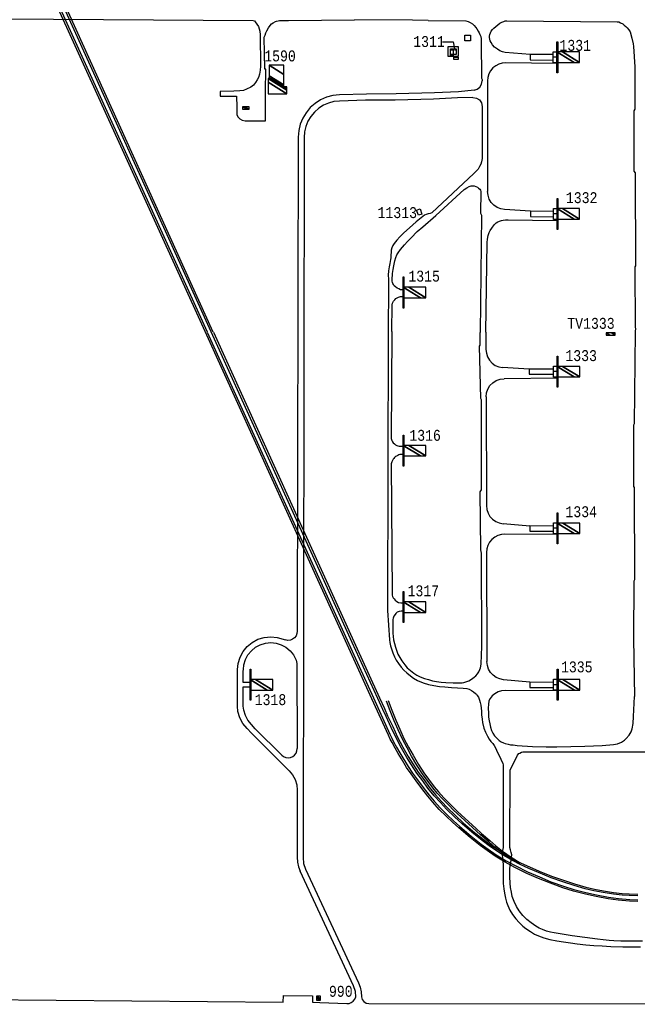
# Model space of a CAD drawing. Extents: x -0.5 to 41.9, y -0.5 to 29.8.
# Tile 71 of 128: x 5.9 to 6.9, y 7.1 to 8.6. Entities that reach past the tile are written whole.
import ezdxf
from ezdxf.enums import TextEntityAlignment as Align

# ---------------------------------------------------------------- set-up
doc = ezdxf.new("R2010")
doc.units = 0
doc.header["$MEASUREMENT"] = 0
for name, color, linetype in [('11', 2, 'CONTINUOUS'), ('21', 5, 'CONTINUOUS'), ('23', 1, 'CONTINUOUS'), ('41', 4, 'CONTINUOUS')]:
    doc.layers.add(name, color=color, linetype=linetype)
doc.styles.add('MONOTXT', font='MONOTXT', dxfattribs={"height": 0.2})

msp = doc.modelspace()

# ---------------------------------------------------------------- linework, layer by layer
at = {"layer": '11'}
for p, q in [((6.7402, 8.5646), (6.6615, 8.5659)), ((6.6331, 8.5378), (6.6333, 8.368)), ((6.342, 8.4515), (6.3406, 7.6916)), ((6.351, 8.451), (6.3494, 7.3436)), ((6.6995, 8.3375), (6.6594, 8.34)), ((6.6308, 8.1517), (6.6308, 8.125)), ((6.6973, 8.0948), (6.6565, 8.097)), ((6.7404, 8.0809), (6.6589, 8.08)), ((6.631, 8.0519), (6.6315, 7.8849)), ((6.6981, 7.8534), (6.6571, 7.857)), ((6.7404, 7.8406), (6.66, 7.8409)), ((6.6318, 7.8127), (6.6324, 7.645)), ((6.3399, 7.6419), (6.3406, 7.5111)), ((6.6984, 7.6132), (6.6578, 7.6171)), ((6.7406, 7.5998), (6.6602, 7.6003)), ((6.2759, 7.5417), (6.3166, 7.5012)), ((6.3281, 7.4771), (6.27, 7.5351)), ((6.3405, 7.4472), (6.3404, 7.3441)), ((6.427, 7.1461), (6.3451, 7.3225)), ((6.3533, 7.3257), (6.4347, 7.1511)), ((6.4507, 7.1191), (7.2705, 7.1179))]:
    msp.add_line(p, q, dxfattribs=at)
for points in [[(5.7346, 8.6343), (6.2727, 8.6307), (6.2745, 8.6303), (6.276, 8.6288), (6.2785, 8.6253), (6.2807, 8.6214), (6.2819, 8.6178), (6.2827, 8.6144), (6.2833, 8.6086), (6.2838, 8.5607), (6.2833, 8.5544), (6.2823, 8.5482), (6.281, 8.5432), (6.2788, 8.5394), (6.2765, 8.5355), (6.273, 8.5316), (6.2693, 8.5285), (6.2626, 8.5252), (6.2576, 8.5233), (6.2519, 8.5226), (6.2431, 8.5224), (6.2219, 8.5217), (6.222, 8.5144), (6.2351, 8.5144), (6.2407, 8.5144), (6.2438, 8.5144), (6.2471, 8.5144), (6.2477, 8.4976), (6.2477, 8.491), (6.2475, 8.4864), (6.2491, 8.4827), (6.2521, 8.4798), (6.2558, 8.4774), (6.2606, 8.4764), (6.2662, 8.4766), (6.2728, 8.4766), (6.2804, 8.4764), (6.2852, 8.4765), (6.2918, 8.4765), (6.2917, 8.5212), (6.2922, 8.5561), (6.2908, 8.5561), (6.2898, 8.6053), (6.2909, 8.6084), (6.2922, 8.6117), (6.2938, 8.6149), (6.2964, 8.6196), (6.2989, 8.6231), (6.3011, 8.6255), (6.3034, 8.6272), (6.3069, 8.6292), (6.3088, 8.63), (6.311, 8.6305), (6.3133, 8.6307), (6.3148, 8.6308), (6.3185, 8.6308), (6.3271, 8.6309), (6.4284, 8.6318)], [(6.542, 8.6309), (6.5178, 8.6311), (6.4284, 8.6318)], [(6.542, 8.6309), (6.5997, 8.6305), (6.6035, 8.6294), (6.6066, 8.628), (6.6099, 8.6258), (6.6128, 8.6231), (6.6151, 8.6203), (6.6168, 8.618), (6.6191, 8.6146), (6.6206, 8.612), (6.6216, 8.6095), (6.6228, 8.6062), (6.6234, 8.6028), (6.6236, 8.5992), (6.6238, 8.5424), (6.6251, 8.5403), (6.6251, 8.5378)], [(6.6988, 8.5788), (6.6606, 8.5814), (6.6563, 8.5824), (6.652, 8.5844), (6.6485, 8.5866), (6.644, 8.59), (6.641, 8.5934), (6.6387, 8.5968), (6.6374, 8.5997), (6.6368, 8.6022), (6.6364, 8.6045), (6.6365, 8.6069), (6.6369, 8.6091), (6.6378, 8.6117), (6.6391, 8.6143), (6.6408, 8.6169), (6.6431, 8.6193), (6.6458, 8.6216), (6.6489, 8.624), (6.6524, 8.6265), (6.6554, 8.6282), (6.6584, 8.6293), (6.6602, 8.6301), (6.6628, 8.6305), (6.8329, 8.629), (6.8353, 8.6287), (6.8381, 8.6274), (6.8415, 8.6255), (6.8436, 8.6239), (6.8459, 8.6217), (6.8482, 8.6196), (6.8505, 8.6167), (6.8526, 8.6135), (6.8552, 8.6035), (6.8573, 8.5947), (6.8578, 8.591), (6.8601, 8.5594), (6.8601, 8.552), (6.8597, 8.4945), (6.8583, 8.4921), (6.8584, 8.3991), (6.8602, 8.3968), (6.8609, 8.2538), (6.86, 8.252), (6.8603, 8.1587), (6.8608, 8.1578), (6.8605, 8.1522)], [(6.7345, 8.5783), (6.6988, 8.5787), (6.6987, 8.5703), (6.7345, 8.57)], [(6.6615, 8.5659), (6.656, 8.5654), (6.6507, 8.5638), (6.6458, 8.5613), (6.6415, 8.5578), (6.6379, 8.5535), (6.6353, 8.5486), (6.6337, 8.5433), (6.6331, 8.5378)], [(6.6125, 8.5238), (6.6174, 8.5253), (6.6215, 8.5284), (6.6242, 8.5327), (6.6251, 8.5378)], [(6.4054, 8.5165), (6.3954, 8.5154), (6.3857, 8.5129), (6.3765, 8.5088), (6.3681, 8.5034), (6.3605, 8.4968), (6.3541, 8.4891), (6.3489, 8.4805), (6.3451, 8.4712), (6.3428, 8.4615), (6.342, 8.4515)], [(6.6125, 8.5238), (6.5885, 8.5213), (6.5519, 8.5197), (6.4927, 8.518), (6.447, 8.5176), (6.4054, 8.5165)], [(6.6107, 8.5126), (6.5869, 8.5118), (6.5503, 8.5101), (6.491, 8.5085), (6.4454, 8.5081), (6.4056, 8.507)], [(6.6107, 8.5126), (6.6162, 8.5116), (6.6209, 8.5086), (6.624, 8.504), (6.6251, 8.4985)], [(6.4056, 8.507), (6.397, 8.5061), (6.3887, 8.5039), (6.3808, 8.5004), (6.3735, 8.4958), (6.367, 8.4901), (6.3614, 8.4834), (6.357, 8.476), (6.3537, 8.468), (6.3517, 8.4596), (6.351, 8.451)], [(6.6251, 8.4985), (6.6252, 8.4185), (6.6247, 8.416), (6.6241, 8.4133), (6.6229, 8.4098), (6.6211, 8.4063), (6.6188, 8.4024), (6.617, 8.4004), (6.6122, 8.3954), (6.5477, 8.3349), (6.545, 8.3341), (6.5419, 8.3334), (6.5387, 8.3325), (6.5362, 8.3316), (6.5311, 8.3275), (6.5234, 8.321), (6.5132, 8.312), (6.5046, 8.3044), (6.4981, 8.2983), (6.4936, 8.293), (6.4898, 8.2877), (6.4878, 8.2846), (6.4861, 8.281), (6.4852, 8.2776), (6.4848, 8.2742), (6.4844, 8.2705), (6.4845, 8.2677), (6.4845, 8.2657), (6.4838, 8.2631), (6.4827, 8.2573), (6.4819, 8.2521), (6.4811, 8.2458), (6.4806, 8.2394), (6.4807, 8.2331), (6.4807, 8.2229), (6.4804, 8.1519)], [(6.5036, 8.2169), (6.4995, 8.2169), (6.4969, 8.2181), (6.4944, 8.2194), (6.4917, 8.2211), (6.4898, 8.223), (6.4884, 8.2249), (6.4877, 8.2262), (6.487, 8.2281), (6.4865, 8.2299), (6.4864, 8.2318), (6.4868, 8.2419), (6.4879, 8.2479), (6.4889, 8.2533), (6.4908, 8.2614), (6.4921, 8.2663), (6.4938, 8.2703), (6.4958, 8.2737), (6.4991, 8.2785), (6.5024, 8.2825), (6.5055, 8.2861), (6.5102, 8.2909), (6.5156, 8.2966), (6.5252, 8.3063), (6.5338, 8.3136), (6.5538, 8.3309), (6.5975, 8.3708), (6.6013, 8.3735), (6.6048, 8.3755), (6.6079, 8.3765), (6.6106, 8.3767), (6.6128, 8.3765), (6.6153, 8.3758), (6.6179, 8.3744), (6.6196, 8.3731), (6.6212, 8.3713), (6.6223, 8.3698), (6.6229, 8.3677), (6.6226, 8.3347), (6.6239, 8.3314), (6.6221, 8.1512)], [(6.6594, 8.34), (6.6535, 8.3411), (6.648, 8.3434), (6.6431, 8.3468), (6.639, 8.3512), (6.6359, 8.3563), (6.634, 8.362), (6.6333, 8.368)], [(6.7346, 8.3373), (6.6995, 8.3374), (6.6992, 8.3292), (6.7346, 8.3288)], [(6.6308, 8.1517), (6.6329, 8.2893), (6.6334, 8.2946), (6.6342, 8.3002), (6.6356, 8.3048), (6.6371, 8.308), (6.6398, 8.3117), (6.6434, 8.3165), (6.6467, 8.3197), (6.6492, 8.3214), (6.6517, 8.3225), (6.6547, 8.3234), (6.6572, 8.3238), (6.6609, 8.3241), (6.6648, 8.3242), (6.74, 8.3234)], [(6.4861, 8.1525), (6.4863, 8.1938), (6.487, 8.196), (6.4886, 8.199), (6.4904, 8.2011), (6.4922, 8.2031), (6.4944, 8.2045), (6.4964, 8.2054), (6.4978, 8.206), (6.4993, 8.2064), (6.5036, 8.2065)], [(6.4804, 8.1519), (6.4794, 7.7254), (6.4795, 7.7233), (6.4822, 7.6786), (6.4827, 7.6743), (6.484, 7.6694), (6.4854, 7.6645), (6.4876, 7.6582), (6.4903, 7.6523), (6.4929, 7.6473), (6.4961, 7.6419), (6.5004, 7.6365), (6.5047, 7.6318), (6.509, 7.6274), (6.5148, 7.6228), (6.5195, 7.6195), (6.5256, 7.6161), (6.5344, 7.6125), (6.5422, 7.6099), (6.5507, 7.608), (6.5596, 7.6067), (6.5676, 7.606), (6.5777, 7.6053), (6.5873, 7.6045), (6.5959, 7.6042), (6.6012, 7.6036), (6.6048, 7.6027), (6.6085, 7.6006), (6.6116, 7.5984), (6.6146, 7.5961), (6.6161, 7.5946), (6.6174, 7.5929), (6.6195, 7.5901)], [(6.4861, 8.1525), (6.4851, 7.9879), (6.486, 7.9852), (6.4871, 7.9831), (6.4883, 7.9814), (6.4899, 7.9798), (6.4917, 7.9784), (6.4935, 7.9773), (6.4955, 7.9766), (6.4972, 7.9763), (6.4996, 7.9762), (6.5036, 7.9761)], [(6.5036, 7.7223), (6.5006, 7.7223), (6.4971, 7.722), (6.4943, 7.7209), (6.4921, 7.7191), (6.4909, 7.7176), (6.489, 7.7146), (6.4882, 7.7118), (6.4877, 7.7098), (6.4877, 7.6884), (6.4881, 7.6835), (6.4887, 7.6783), (6.49, 7.6728), (6.4917, 7.6671), (6.4938, 7.6612), (6.4955, 7.6566), (6.4983, 7.6511), (6.5015, 7.6462), (6.5061, 7.6401), (6.5098, 7.6355), (6.5149, 7.6311), (6.5201, 7.6269), (6.5244, 7.6242), (6.5297, 7.6216), (6.5361, 7.6191), (6.5423, 7.6172), (6.5488, 7.6156), (6.5546, 7.6144), (6.5619, 7.6133), (6.5692, 7.6127), (6.5802, 7.6122), (6.5891, 7.6122), (6.5942, 7.6124), (6.597, 7.613), (6.6001, 7.6139), (6.6043, 7.6155), (6.6087, 7.618), (6.6127, 7.6208), (6.6153, 7.6229), (6.618, 7.6259), (6.6199, 7.6294), (6.6214, 7.6328), (6.6223, 7.6353), (6.623, 7.6379), (6.6236, 7.6416), (6.6246, 7.668), (6.6246, 7.668), (6.624, 7.8115), (6.6227, 7.8169), (6.6218, 7.9058), (6.6239, 7.9092), (6.624, 8.0475), (6.6229, 8.0494), (6.6211, 8.1299), (6.622, 8.1318), (6.6221, 8.1512)], [(6.8605, 8.1522), (6.8591, 8.0107), (6.8577, 8.0085), (6.8578, 7.9141), (6.8591, 7.9125), (6.8595, 7.7705), (6.8582, 7.7687), (6.858, 7.6798), (6.858, 7.6798), (6.8596, 7.5913)], [(6.6308, 8.125), (6.6315, 8.1191), (6.6333, 8.1135), (6.6364, 8.1083), (6.6404, 8.104), (6.6452, 8.1005), (6.6506, 8.0982), (6.6565, 8.097)], [(6.7347, 8.0948), (6.6973, 8.0948), (6.6972, 8.087), (6.7346, 8.0871)], [(6.631, 8.0519), (6.6317, 8.0581), (6.6337, 8.064), (6.637, 8.0693), (6.6414, 8.0738), (6.6467, 8.0772), (6.6527, 8.0793), (6.6589, 8.08)], [(6.5036, 7.9636), (6.5021, 7.9636), (6.5002, 7.9635), (6.4985, 7.9632), (6.4968, 7.9628), (6.495, 7.9621), (6.4932, 7.9611), (6.4916, 7.9601), (6.4903, 7.9589), (6.4891, 7.9575), (6.488, 7.9561), (6.487, 7.9542), (6.486, 7.9523), (6.4849, 7.9492), (6.4863, 7.7495), (6.4864, 7.7472), (6.4869, 7.7451), (6.4883, 7.7431), (6.4896, 7.7412), (6.4912, 7.7396), (6.4935, 7.7374), (6.4965, 7.7359), (6.4998, 7.7351), (6.5036, 7.7352)], [(6.6315, 7.8849), (6.6321, 7.879), (6.634, 7.8734), (6.637, 7.8683), (6.641, 7.8639), (6.6459, 7.8605), (6.6513, 7.8582), (6.6571, 7.857)], [(6.7348, 7.8533), (6.6981, 7.8535), (6.6981, 7.8453), (6.7348, 7.8453)], [(6.66, 7.8409), (6.6545, 7.8404), (6.6492, 7.8388), (6.6443, 7.8362), (6.64, 7.8327), (6.6365, 7.8284), (6.6339, 7.8235), (6.6323, 7.8183), (6.6318, 7.8127)], [(6.27, 7.5351), (6.2632, 7.5421), (6.2569, 7.5498), (6.2522, 7.5587), (6.2493, 7.5682), (6.2486, 7.5762), (6.2485, 7.6296), (6.2486, 7.6327), (6.2495, 7.6419), (6.2525, 7.6515), (6.2572, 7.6604), (6.2635, 7.6681), (6.2713, 7.6744), (6.2801, 7.6792), (6.2897, 7.6821), (6.2997, 7.6831), (6.3096, 7.6821), (6.3225, 7.6782)], [(6.3406, 7.6916), (6.3401, 7.6879), (6.3387, 7.6845), (6.3364, 7.6815), (6.3334, 7.6793), (6.3299, 7.678), (6.3262, 7.6776), (6.3225, 7.6782)], [(6.2678, 7.613), (6.2574, 7.613), (6.2574, 7.63), (6.2576, 7.633), (6.2584, 7.6402), (6.2608, 7.6481), (6.2646, 7.6554), (6.2699, 7.6617), (6.2763, 7.667), (6.2835, 7.6709), (6.2914, 7.6733), (6.2997, 7.6741), (6.3079, 7.6733), (6.3158, 7.6709), (6.323, 7.667), (6.3294, 7.6617), (6.3347, 7.6554), (6.3386, 7.6472), (6.3399, 7.6419)], [(6.6578, 7.6171), (6.652, 7.6183), (6.6466, 7.6206), (6.6418, 7.6241), (6.6379, 7.6284), (6.6349, 7.6335), (6.633, 7.6391), (6.6324, 7.645)], [(6.2759, 7.5417), (6.2699, 7.5484), (6.2646, 7.5548), (6.2608, 7.5621), (6.2584, 7.57), (6.2574, 7.5762), (6.2574, 7.6063), (6.2679, 7.6063)], [(6.735, 7.613), (6.6984, 7.6131), (6.6984, 7.6052), (6.735, 7.6053)], [(6.6195, 7.5901), (6.6211, 7.5856), (6.6221, 7.5821), (6.6231, 7.5778), (6.6234, 7.5734), (6.6239, 7.5689), (6.6238, 7.5633), (6.6248, 7.5565), (6.6254, 7.5515), (6.6278, 7.5428), (6.6301, 7.5364), (6.6332, 7.5305), (6.636, 7.5258), (6.6384, 7.5223), (6.6412, 7.519), (6.6434, 7.5157), (6.646, 7.5115), (6.6483, 7.5061), (6.6504, 7.5018), (6.6566, 7.4883), (6.6573, 7.4862), (6.6572, 7.4823), (6.6572, 7.3591), (6.6563, 7.3544), (6.656, 7.3471), (6.6567, 7.3389), (6.6572, 7.3313), (6.6575, 7.3131), (6.6575, 7.3039), (6.6584, 7.2955), (6.6594, 7.2887), (6.6609, 7.2812), (6.6625, 7.2751), (6.6646, 7.2697), (6.6677, 7.2628), (6.6719, 7.2561), (6.6766, 7.2494), (6.6818, 7.2435), (6.6877, 7.2383), (6.6923, 7.2345), (6.6996, 7.2297), (6.7053, 7.226), (6.7117, 7.223), (6.7198, 7.2202), (6.7292, 7.2177), (6.7397, 7.2157), (6.7503, 7.2138), (6.761, 7.2122), (6.771, 7.2108), (6.7843, 7.2096), (6.7969, 7.2084), (6.8097, 7.2077), (6.8229, 7.207), (6.8413, 7.2064), (6.8574, 7.2063), (6.8686, 7.2064)], [(6.6602, 7.6003), (6.6547, 7.5998), (6.6494, 7.5982), (6.6445, 7.5956), (6.6402, 7.5921), (6.6374, 7.5882), (6.6355, 7.5845), (6.6347, 7.5792), (6.6341, 7.5737)], [(6.6341, 7.5737), (6.6345, 7.5653), (6.635, 7.5595), (6.6359, 7.554), (6.6367, 7.549), (6.6378, 7.5441), (6.6393, 7.5391), (6.6414, 7.5347), (6.6441, 7.5308), (6.6465, 7.5283), (6.6488, 7.526), (6.6514, 7.5238), (6.6544, 7.5217), (6.6576, 7.52), (6.6604, 7.5189), (6.6649, 7.5178), (6.6687, 7.5171), (6.6729, 7.5167), (6.6786, 7.5161), (6.7026, 7.5144), (6.7237, 7.514), (6.7401, 7.5141), (6.7831, 7.5147), (6.8098, 7.5157), (6.8271, 7.5173), (6.8332, 7.5187), (6.8394, 7.5211), (6.8439, 7.5241), (6.8466, 7.5269), (6.8511, 7.5316), (6.8542, 7.5369), (6.8557, 7.5417), (6.8573, 7.5495), (6.8576, 7.5606), (6.8596, 7.5913)], [(6.3166, 7.5012), (6.3195, 7.4989), (6.3229, 7.4975), (6.3265, 7.4971), (6.3302, 7.4976), (6.3336, 7.499), (6.3365, 7.5012), (6.3387, 7.5041), (6.3401, 7.5075), (6.3406, 7.5111)], [(6.8716, 7.215), (6.8599, 7.2149), (6.8518, 7.2149), (6.8385, 7.2152), (6.8274, 7.2156), (6.8205, 7.216), (6.8114, 7.217), (6.8024, 7.2182), (6.7832, 7.2208), (6.7635, 7.2234), (6.7452, 7.2261), (6.7358, 7.2276), (6.73, 7.2288), (6.7238, 7.2306), (6.7177, 7.2327), (6.7126, 7.2348), (6.7074, 7.2379), (6.7002, 7.243), (6.6936, 7.2485), (6.6877, 7.2543), (6.6818, 7.2615), (6.6777, 7.2683), (6.6741, 7.2761), (6.6714, 7.2839), (6.6699, 7.2902), (6.6688, 7.2976), (6.6682, 7.3042), (6.6677, 7.314), (6.6678, 7.3258), (6.668, 7.3315), (6.669, 7.336), (6.6705, 7.3476), (6.6695, 7.3515), (6.6686, 7.3555), (6.6678, 7.3593), (6.6677, 7.361), (6.6679, 7.4779), (6.6793, 7.5011), (6.6814, 7.5034), (6.6831, 7.5043), (6.6855, 7.5054), (6.6874, 7.5062), (6.6896, 7.5063), (7.0382, 7.506)], [(6.3281, 7.4771), (6.3334, 7.4707), (6.3373, 7.4634), (6.3397, 7.4555), (6.3405, 7.4472)], [(6.3404, 7.3441), (6.3409, 7.3367), (6.3425, 7.3295), (6.3451, 7.3225)], [(6.3494, 7.3436), (6.3503, 7.3344), (6.3533, 7.3257)], [(6.4347, 7.1511), (6.4374, 7.1441), (6.439, 7.1369), (6.4395, 7.1295)], [(6.4166, 7.1189), (6.4203, 7.1193), (6.4237, 7.1207), (6.4267, 7.1229), (6.429, 7.1258), (6.4304, 7.1292), (6.4299, 7.1374), (6.427, 7.1461)], [(5.7364, 7.1264), (6.319, 7.1212), (6.3191, 7.1313), (6.364, 7.1309), (6.3639, 7.1212), (6.3754, 7.1209), (6.4166, 7.1189)], [(6.4395, 7.1295), (6.4406, 7.1255), (6.4431, 7.1221), (6.4466, 7.1199), (6.4507, 7.1191)]]:
    msp.add_lwpolyline(points, dxfattribs=at)
at = {"layer": '21'}
for points in [[(6.6073, 8.6081), (6.6073, 8.5998), (6.5984, 8.5998), (6.5984, 8.6081), (6.6073, 8.6081)], [(6.5729, 8.5909), (6.5881, 8.5909), (6.5882, 8.5755), (6.5729, 8.5756), (6.5729, 8.5909)], [(6.5764, 8.5855), (6.5802, 8.5855), (6.5802, 8.5767), (6.5764, 8.5767), (6.5764, 8.5855)], [(6.5765, 8.5875), (6.5852, 8.5875), (6.5852, 8.5784), (6.5765, 8.5784), (6.5765, 8.5875)], [(6.7401, 8.5503), (6.7401, 8.5981), (6.7413, 8.5981), (6.7413, 8.5503), (6.7401, 8.5503)], [(6.5883, 8.5743), (6.5883, 8.5709), (6.5815, 8.5709), (6.5815, 8.5743), (6.5883, 8.5743)], [(6.7401, 8.5743), (6.7345, 8.5743), (6.7345, 8.5827), (6.7401, 8.5827)], [(6.7401, 8.5658), (6.7345, 8.5658), (6.7345, 8.5743)], [(6.7403, 8.3095), (6.7403, 8.3573), (6.7414, 8.3573), (6.7414, 8.3095), (6.7403, 8.3095)], [(6.5269, 8.3313), (6.5241, 8.3392), (6.5294, 8.3411), (6.5322, 8.3331), (6.5269, 8.3313)], [(6.7403, 8.3335), (6.7346, 8.3335), (6.7346, 8.3419), (6.7403, 8.3419)], [(6.7403, 8.325), (6.7346, 8.325), (6.7346, 8.3335)], [(6.5036, 8.1886), (6.5036, 8.2364), (6.5047, 8.2364), (6.5047, 8.1886), (6.5036, 8.1886)], [(6.7404, 8.067), (6.7404, 8.1147), (6.7415, 8.1147), (6.7415, 8.067), (6.7404, 8.067)], [(6.7404, 8.0909), (6.7348, 8.0909), (6.7348, 8.0993), (6.7404, 8.0993)], [(6.7404, 8.0825), (6.7348, 8.0825), (6.7348, 8.0909)], [(6.5036, 7.9455), (6.5036, 7.9932), (6.5047, 7.9932), (6.5047, 7.9455), (6.5036, 7.9455)], [(6.7405, 7.826), (6.7405, 7.8737), (6.7416, 7.8737), (6.7416, 7.826), (6.7405, 7.826)], [(6.7403, 7.8499), (6.7347, 7.8499), (6.7347, 7.8583), (6.7403, 7.8583)], [(6.7403, 7.8415), (6.7347, 7.8415), (6.7347, 7.8499)], [(6.5036, 7.7049), (6.5036, 7.7526), (6.5047, 7.7526), (6.5047, 7.7049), (6.5036, 7.7049)], [(6.268, 7.5855), (6.268, 7.6332), (6.2691, 7.6332), (6.2691, 7.5855), (6.268, 7.5855)], [(6.7406, 7.5854), (6.7406, 7.6331), (6.7417, 7.6331), (6.7417, 7.5854), (6.7406, 7.5854)], [(6.7406, 7.6093), (6.735, 7.6093), (6.735, 7.6177), (6.7406, 7.6177)], [(6.7406, 7.6009), (6.735, 7.6009), (6.735, 7.6093)]]:
    msp.add_lwpolyline(points, dxfattribs=at)
at = {"layer": '23'}
msp.add_lwpolyline([(6.5642, 8.5981), (6.5803, 8.5981), (6.5831, 8.5849)], dxfattribs=at)
at = {"layer": '41'}
for p, q in [((6.199, 8.1524), (5.9437, 8.7135)), ((5.9469, 8.7133), (6.202, 8.1523)), ((6.2078, 8.1522), (5.9541, 8.7121)), ((5.956, 8.7143), (6.2106, 8.1523)), ((6.425, 7.6543), (6.199, 8.1524)), ((6.2018, 8.1517), (6.4273, 7.6553)), ((6.4252, 7.6745), (6.2078, 8.1522)), ((6.2114, 8.1517), (6.4276, 7.6756)), ((6.4646, 7.5884), (6.4252, 7.6745)), ((6.4276, 7.6756), (6.467, 7.5894)), ((6.4552, 7.5879), (6.425, 7.6543)), ((6.4273, 7.6553), (6.4576, 7.589))]:
    msp.add_line(p, q, dxfattribs=at)
for points in [[(6.8643, 7.2762), (6.8518, 7.2764), (6.8342, 7.278), (6.8188, 7.2802), (6.8003, 7.2835), (6.7839, 7.2871), (6.7654, 7.2921), (6.7491, 7.2972), (6.7299, 7.3041), (6.7119, 7.3114), (6.6939, 7.3192), (6.6755, 7.3284), (6.6606, 7.3364), (6.645, 7.3458), (6.6325, 7.3544), (6.6218, 7.3622), (6.6065, 7.3743), (6.5891, 7.3891), (6.5793, 7.3981), (6.5695, 7.4073), (6.559, 7.4177), (6.5491, 7.4287), (6.5415, 7.4379), (6.532, 7.4498), (6.5233, 7.4614), (6.5156, 7.4721), (6.5156, 7.4722), (6.5087, 7.4823), (6.5008, 7.4953), (6.4958, 7.5035), (6.491, 7.5119), (6.4865, 7.5203), (6.4865, 7.5204), (6.4836, 7.5259), (6.4807, 7.532), (6.4552, 7.5879)], [(6.4576, 7.589), (6.4831, 7.5331), (6.486, 7.527), (6.4888, 7.5216), (6.4933, 7.5131), (6.4981, 7.5048), (6.5031, 7.4967), (6.5109, 7.4837), (6.5178, 7.4736), (6.5254, 7.463), (6.5341, 7.4513), (6.5436, 7.4395), (6.5511, 7.4304), (6.5609, 7.4195), (6.5714, 7.4091), (6.5811, 7.4), (6.5908, 7.3911), (6.6081, 7.3764), (6.6235, 7.3643), (6.634, 7.3565), (6.6465, 7.3479), (6.662, 7.3386), (6.6767, 7.3307), (6.695, 7.3215), (6.713, 7.3138), (6.7308, 7.3065), (6.7499, 7.2997), (6.7662, 7.2946), (6.7846, 7.2897), (6.8009, 7.2861), (6.8193, 7.2828), (6.8346, 7.2806), (6.852, 7.279), (6.8643, 7.2788)], [(6.8643, 7.2846), (6.8514, 7.285), (6.8403, 7.2858), (6.8269, 7.2874), (6.8111, 7.2898), (6.797, 7.2925), (6.7837, 7.2956), (6.7663, 7.3006), (6.749, 7.3062), (6.731, 7.3126), (6.7117, 7.3204), (6.6968, 7.3267), (6.6836, 7.3328), (6.6729, 7.3384), (6.6574, 7.3474), (6.638, 7.3602), (6.6248, 7.3699), (6.6091, 7.3825), (6.5941, 7.3953), (6.5823, 7.4063), (6.57, 7.4182), (6.5607, 7.428), (6.5512, 7.4386), (6.5415, 7.4505), (6.5335, 7.4614), (6.5243, 7.4736), (6.5162, 7.486), (6.5089, 7.4976), (6.5008, 7.512), (6.4925, 7.5277), (6.4852, 7.5438), (6.4772, 7.5603), (6.4721, 7.5715), (6.4646, 7.5884)], [(6.467, 7.5894), (6.4745, 7.5726), (6.4796, 7.5613), (6.4876, 7.5449), (6.4949, 7.5288), (6.5031, 7.5133), (6.5112, 7.4989), (6.5184, 7.4875), (6.5265, 7.4751), (6.5356, 7.4629), (6.5437, 7.452), (6.5532, 7.4402), (6.5626, 7.4298), (6.5719, 7.42), (6.5841, 7.4082), (6.5959, 7.3972), (6.6108, 7.3844), (6.6264, 7.372), (6.6396, 7.3623), (6.6588, 7.3497), (6.6743, 7.3407), (6.6848, 7.3351), (6.6979, 7.3291), (6.7127, 7.3228), (6.7319, 7.3151), (6.7499, 7.3086), (6.7671, 7.3031), (6.7844, 7.2981), (6.7976, 7.295), (6.8115, 7.2924), (6.8273, 7.29), (6.8406, 7.2884), (6.8514, 7.2876), (6.8643, 7.2873)], [(6.6823, 7.3334), (6.6665, 7.3432), (6.6549, 7.3512), (6.6444, 7.3595), (6.6351, 7.3676), (6.6223, 7.3787), (6.5859, 7.4117), (6.5809, 7.4165), (6.5735, 7.4243), (6.5641, 7.4337), (6.556, 7.4426), (6.5491, 7.4508), (6.5402, 7.4624), (6.5332, 7.4724), (6.5246, 7.4856), (6.5163, 7.4994), (6.5094, 7.5121), (6.5023, 7.5258), (6.4958, 7.5399), (6.4958, 7.54), (6.4896, 7.5537), (6.4834, 7.5693), (6.4778, 7.5843)], [(6.4802, 7.5852), (6.4858, 7.5702), (6.4921, 7.5547), (6.4981, 7.541), (6.5047, 7.5269), (6.5118, 7.5133), (6.5186, 7.5008), (6.5269, 7.4869), (6.5354, 7.4739), (6.5423, 7.4639), (6.5511, 7.4523), (6.5579, 7.4444), (6.566, 7.4355), (6.5754, 7.4261), (6.5827, 7.4184), (6.5877, 7.4137), (6.6152, 7.3887), (6.6241, 7.3807), (6.6368, 7.3696), (6.6461, 7.3615), (6.6565, 7.3533), (6.6631, 7.3487), (6.668, 7.3453), (6.6736, 7.3418), (6.6796, 7.3381), (6.6836, 7.3356)]]:
    msp.add_lwpolyline(points, dxfattribs=at)

# ---------------------------------------------------------------- texts
at = {"layer": '23', "style": 'MONOTXT', "width": 0.833333}
for s, p in [('1311', (6.5432, 8.5985)), ('1331', (6.7682, 8.5926)), ('1590', (6.314, 8.5764)), ('1332', (6.7781, 8.3584)), ('11313', (6.4944, 8.3354)), ('1315', (6.5357, 8.2377)), ('TV1333', (6.7924, 8.1651)), ('1333', (6.7773, 8.1155)), ('1316', (6.5372, 7.9929)), ('1334', (6.7774, 7.8754)), ('1317', (6.5345, 7.7538)), ('1335', (6.7706, 7.6368)), ('1318', (6.2993, 7.5864)), ('990', (6.4075, 7.1379))]:
    msp.add_text(s, height=0.01684, dxfattribs=at).set_placement(p, align=Align.MIDDLE)

# ---------------------------------------------------------------- meshes
at = {"layer": '21'}
mesh = msp.add_polyface(dxfattribs=at)
corners = [(6.7401, 8.5661), (6.7401, 8.5661), (6.7401, 8.5824), (6.7664, 8.5661), (6.7486, 8.5824), (6.7749, 8.5661), (6.7749, 8.5824)]
mesh.append_faces([[corners[k] for k in face] for face in [(0, 1, 3, 2), (2, 3, 5, 4), (4, 5, 6, 6)]], dxfattribs={"vtx0": -1, "vtx2": -1})
mesh = msp.add_polyface(dxfattribs=at)
corners = [(6.2956, 8.5179), (6.3245, 8.5179), (6.2955, 8.5359), (6.3245, 8.5179), (6.2955, 8.5415), (6.3245, 8.5236), (6.2974, 8.5415), (6.3245, 8.5248), (6.2974, 8.5429), (6.32, 8.5289), (6.3245, 8.5262), (6.2974, 8.5457), (6.32, 8.5317), (6.3244, 8.5289), (6.2974, 8.562), (6.32, 8.5479), (6.3199, 8.5621)]
mesh.append_faces([[corners[k] for k in face] for face in [(0, 0, 1, 2), (2, 3, 5, 4), (4, 5, 7, 6), (6, 7, 10, 8), (8, 9, 12, 11), (9, 10, 13, 13), (11, 12, 15, 14), (14, 15, 16, 16)]], dxfattribs={"vtx0": -1, "vtx2": -1})
mesh = msp.add_polyface(dxfattribs=at)
corners = [(6.2563, 8.4943), (6.2627, 8.4943), (6.2563, 8.4982), (6.2664, 8.4943), (6.2601, 8.4982), (6.2664, 8.4982), (6.2664, 8.4982)]
mesh.append_faces([[corners[k] for k in face] for face in [(0, 0, 1, 2), (2, 1, 3, 4), (4, 3, 6, 5)]], dxfattribs={"vtx0": -1, "vtx2": -1})
mesh = msp.add_polyface(dxfattribs=at)
corners = [(6.7403, 8.3253), (6.7403, 8.3253), (6.7403, 8.3416), (6.7666, 8.3253), (6.7487, 8.3416), (6.775, 8.3253), (6.775, 8.3416)]
mesh.append_faces([[corners[k] for k in face] for face in [(0, 1, 3, 2), (2, 3, 5, 4), (4, 5, 6, 6)]], dxfattribs={"vtx0": -1, "vtx2": -1})
mesh = msp.add_polyface(dxfattribs=at)
corners = [(6.5036, 8.2044), (6.5036, 8.2044), (6.5036, 8.2207), (6.5299, 8.2044), (6.512, 8.2207), (6.5383, 8.2044), (6.5383, 8.2207)]
mesh.append_faces([[corners[k] for k in face] for face in [(0, 1, 3, 2), (2, 3, 5, 4), (4, 5, 6, 6)]], dxfattribs={"vtx0": -1, "vtx2": -1})
mesh = msp.add_polyface(dxfattribs=at)
corners = [(6.8158, 8.147), (6.8212, 8.147), (6.8158, 8.1504), (6.8298, 8.147), (6.8244, 8.1504), (6.8298, 8.1504), (6.8298, 8.1504)]
mesh.append_faces([[corners[k] for k in face] for face in [(0, 0, 1, 2), (2, 1, 3, 4), (4, 3, 6, 5)]], dxfattribs={"vtx0": -1, "vtx2": -1})
mesh = msp.add_polyface(dxfattribs=at)
corners = [(6.7404, 8.0827), (6.7404, 8.0827), (6.7404, 8.099), (6.7667, 8.0827), (6.7488, 8.099), (6.7751, 8.0827), (6.7751, 8.099)]
mesh.append_faces([[corners[k] for k in face] for face in [(0, 1, 3, 2), (2, 3, 5, 4), (4, 5, 6, 6)]], dxfattribs={"vtx0": -1, "vtx2": -1})
mesh = msp.add_polyface(dxfattribs=at)
corners = [(6.5036, 7.9612), (6.5036, 7.9612), (6.5036, 7.9775), (6.5299, 7.9612), (6.512, 7.9775), (6.5383, 7.9612), (6.5383, 7.9775)]
mesh.append_faces([[corners[k] for k in face] for face in [(0, 1, 3, 2), (2, 3, 5, 4), (4, 5, 6, 6)]], dxfattribs={"vtx0": -1, "vtx2": -1})
mesh = msp.add_polyface(dxfattribs=at)
corners = [(6.7405, 7.8417), (6.7405, 7.8417), (6.7405, 7.858), (6.7668, 7.8417), (6.7489, 7.858), (6.7752, 7.8417), (6.7752, 7.858)]
mesh.append_faces([[corners[k] for k in face] for face in [(0, 1, 3, 2), (2, 3, 5, 4), (4, 5, 6, 6)]], dxfattribs={"vtx0": -1, "vtx2": -1})
mesh = msp.add_polyface(dxfattribs=at)
corners = [(6.5036, 7.7206), (6.5036, 7.7206), (6.5036, 7.7369), (6.5299, 7.7206), (6.512, 7.7369), (6.5383, 7.7206), (6.5383, 7.7369)]
mesh.append_faces([[corners[k] for k in face] for face in [(0, 1, 3, 2), (2, 3, 5, 4), (4, 5, 6, 6)]], dxfattribs={"vtx0": -1, "vtx2": -1})
mesh = msp.add_polyface(dxfattribs=at)
corners = [(6.268, 7.6012), (6.268, 7.6012), (6.268, 7.6175), (6.2943, 7.6012), (6.2764, 7.6175), (6.3027, 7.6012), (6.3027, 7.6175)]
mesh.append_faces([[corners[k] for k in face] for face in [(0, 1, 3, 2), (2, 3, 5, 4), (4, 5, 6, 6)]], dxfattribs={"vtx0": -1, "vtx2": -1})
mesh = msp.add_polyface(dxfattribs=at)
corners = [(6.7406, 7.6011), (6.7406, 7.6011), (6.7406, 7.6174), (6.7669, 7.6011), (6.749, 7.6174), (6.7753, 7.6011), (6.7753, 7.6174)]
mesh.append_faces([[corners[k] for k in face] for face in [(0, 1, 3, 2), (2, 3, 5, 4), (4, 5, 6, 6)]], dxfattribs={"vtx0": -1, "vtx2": -1})
mesh = msp.add_polyface(dxfattribs=at)
corners = [(6.3702, 7.1242), (6.3763, 7.1242), (6.3702, 7.128), (6.3702, 7.1303), (6.3763, 7.1265), (6.3702, 7.1303), (6.3763, 7.1303)]
mesh.append_faces([[corners[k] for k in face] for face in [(0, 0, 1, 2), (2, 1, 4, 5), (3, 4, 6, 6)]], dxfattribs={"vtx0": -1, "vtx2": -1})

doc.saveas('drawing.dxf')
